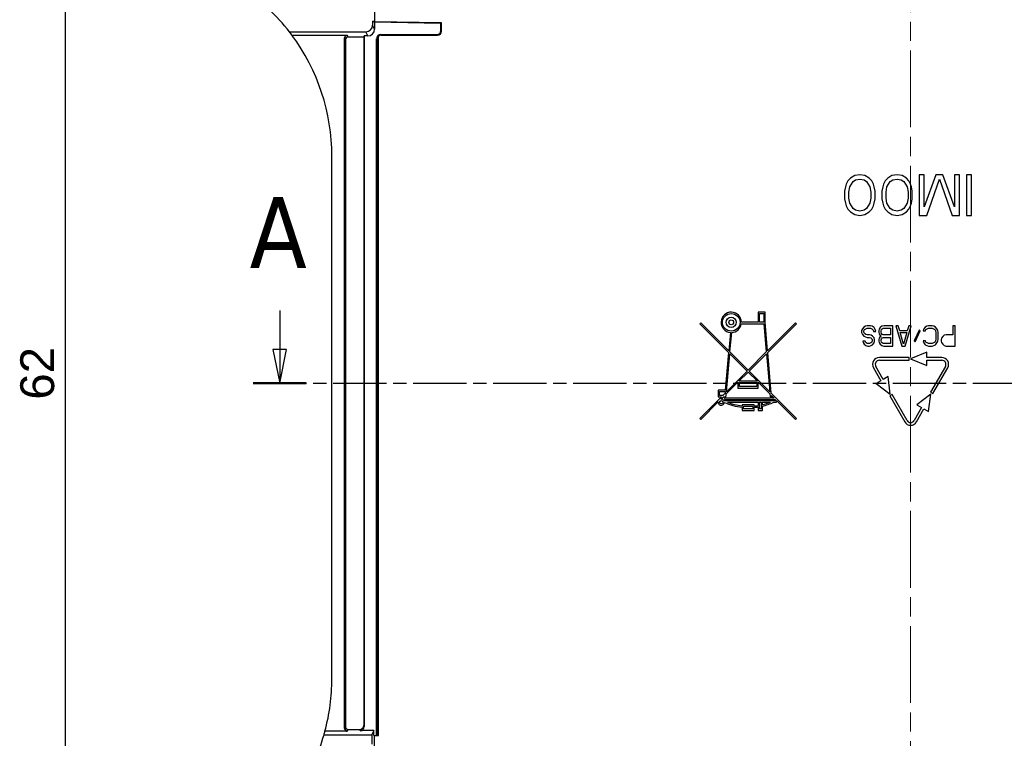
# Model space of a CAD drawing. Header units: millimetres. Extents: x 0 to 420, y 0 to 297.
# Tile 7 of 14: x 37 to 110, y 183 to 236. Entities that reach past the tile are written whole.
import ezdxf

# ---------------------------------------------------------------- set-up
doc = ezdxf.new("R2010")
doc.units = ezdxf.units.MM
doc.linetypes.add('CHAIN', pattern=[0.3543, 0.2362, -0.0295, 0.0591, -0.0295])
doc.linetypes.add('LONG_DASH_DOTTED', pattern=[0.3001, 0.2362, -0.0295, 0.0049, -0.0295])
for name, color, linetype, lineweight, true_color in [("Linea d'asse(ISO)", 137, 'Continuous', 18, 0x408080), ('Linee di vista in sezione(ISO)', 98, 'LONG_DASH_DOTTED', 25, 0x004000), ('Spigoli visibili(ISO)', 176, 'Continuous', 25, 0x000080)]:
    doc.layers.add(name, color=color, linetype=linetype, lineweight=lineweight, true_color=true_color)
doc.layers.add('Quote(ISO)', color=7, linetype='Continuous', lineweight=25)
doc.layers.add('Spigoli tangenti visibili(ISO)', color=7, linetype='Continuous', lineweight=25)
doc.styles.add('Federico-Quote', font='arial.ttf')
doc.styles.add('Label Text (ISO)', font='tahoma.ttf')
doc.dimstyles.new('X.XXX', dxfattribs={"dimtxt": 2.5, "dimasz": 2.5, "dimexe": 2, "dimexo": 0.5, "dimgap": 0.762, "dimtad": 1, "dimdec": 1, "dimrnd": 1e-08, "dimtxsty": 'Federico-Quote', "dimcen": 0.09, "dimdle": 10, "dimclrd": 7, "dimclre": 7, "dimclrt": 7, "dimazin": 2, "dimtfac": 1, "dimtmove": 0, "dimatfit": 3, "dimfxl": 1, "dimtolj": 1, "dimlwd": 25, "dimlwe": 25, "dimarcsym": 0})

# ---------------------------------------------------------------- blocks, each defined once
blk = doc.blocks.new('2dTransSection0')
at = {"layer": 'Linee di vista in sezione(ISO)', "linetype": 'Continuous'}
for p, q in [((55.985, 214.456), (55.985, 211.588)), ((55.485, 211.588), (55.985, 209.088)), ((56.485, 211.588), (55.485, 211.588)), ((55.985, 211.588), (55.985, 209.088)), ((55.985, 209.088), (56.485, 211.588))]:
    blk.add_line(p, q, dxfattribs=at)
at = {"layer": 'Linee di vista in sezione(ISO)', "linetype": 'CHAIN', "ltscale": 16.669703}
blk.add_line((54.032, 209.088), (152.435, 209.088), dxfattribs=at)
at = {"layer": 'Linee di vista in sezione(ISO)', "linetype": 'Continuous', "lineweight": 50}
blk.add_line((54.032, 209.088), (57.938, 209.088), dxfattribs=at)
at = {"layer": 'Linee di vista in sezione(ISO)', "linetype": 'Continuous', "flags": 128}
blk.add_lwpolyline([(55.485, 211.588), (55.985, 209.088), (56.485, 211.588), (55.485, 211.588)], dxfattribs=at)
at = {"layer": 'Linee di vista in sezione(ISO)'}
blk.add_solid([(55.485, 211.588), (55.985, 209.088), (56.485, 211.588), (55.485, 211.588)], dxfattribs=at)
at = {"layer": 'Linee di vista in sezione(ISO)', "insert": (53.752, 217.588), "char_height": 5.25, "attachment_point": 7, "style": 'Label Text (ISO)'}
blk.add_mtext('A', dxfattribs=at)
blk = doc.blocks.new('*D13')
at = {"layer": 'Defpoints', "color": 0, "linetype": 'Continuous', "transparency": 16777216}
for p in [(50.703, 240.538), (40.132, 178.788), (56.353, 178.788)]:
    blk.add_point(p, dxfattribs=at)
at = {"layer": 'Quote(ISO)', "color": 7, "linetype": 'Continuous', "lineweight": 25, "transparency": 16777216}
for p, q in [((50.203, 240.538), (38.132, 240.538)), ((40.132, 238.038), (40.132, 181.288)), ((55.853, 178.788), (38.132, 178.788))]:
    blk.add_line(p, q, dxfattribs=at)
at = {"layer": 'Quote(ISO)', "color": 7, "linetype": 'Continuous', "transparency": 16777216}
for points in [[(39.715, 238.038), (40.549, 238.038), (40.132, 240.538)], [(39.715, 181.288), (40.549, 181.288), (40.132, 178.788)]]:
    blk.add_solid(points, dxfattribs=at)
at = {"layer": 'Quote(ISO)', "color": 7, "linetype": 'Continuous', "lineweight": 25, "transparency": 16777216, "insert": (36.817, 207.879), "char_height": 2.5, "attachment_point": 1, "rotation": 90, "style": 'Federico-Quote'}
blk.add_mtext('\\A1;62', dxfattribs=at)

msp = doc.modelspace()

# ---------------------------------------------------------------- linework, layer by layer
at = {"layer": "Linea d'asse(ISO)", "linetype": 'CHAIN', "ltscale": 23.990969}
msp.add_line((102.587, 168.49), (102.587, 261.356), dxfattribs=at)
at = {"layer": 'Spigoli tangenti visibili(ISO)'}
for p, q in [((62.487, 234.743), (62.339, 235.04)), ((62.987, 235.243), (62.839, 235.54)), ((67.893, 235.132), (67.937, 235.088)), ((60.771, 234.588), (60.837, 234.456)), ((60.971, 234.788), (61.037, 234.656)), ((63.187, 234.489), (63.143, 234.532)), ((63.282, 183.521), (63.282, 234.707)), ((63.487, 234.788), (63.443, 234.832)), ((67.594, 234.832), (67.637, 234.788)), ((60.771, 183.588), (60.837, 183.721)), ((60.971, 183.388), (61.037, 183.521)), ((61.887, 183.521), (61.931, 183.434)), ((62.187, 183.821), (62.231, 183.734)), ((63.282, 183.068), (63.282, 183.521))]:
    msp.add_line(p, q, dxfattribs=at)
at = {"layer": 'Spigoli visibili(ISO)'}
for p, q in [((62.987, 242.78), (62.987, 235.834)), ((62.839, 235.834), (62.839, 235.54)), ((62.839, 235.834), (62.987, 235.834)), ((62.839, 235.834), (62.987, 235.745)), ((62.987, 235.834), (62.987, 235.745)), ((67.937, 235.702), (62.987, 235.788)), ((67.893, 235.659), (62.987, 235.745)), ((62.987, 235.745), (62.987, 235.243)), ((67.937, 235.702), (67.893, 235.659)), ((67.937, 235.088), (67.937, 235.702)), ((56.698, 235.04), (62.339, 235.04)), ((67.893, 235.132), (67.893, 235.659)), ((56.888, 234.788), (60.971, 234.788)), ((60.771, 183.588), (60.771, 234.588)), ((60.837, 234.456), (60.837, 183.721)), ((62.187, 234.656), (61.037, 234.656)), ((62.187, 234.656), (62.231, 234.743)), ((62.187, 234.656), (62.187, 183.821)), ((62.487, 234.743), (62.231, 234.743)), ((62.231, 234.743), (62.231, 183.734)), ((63.143, 183.068), (63.143, 234.532)), ((63.187, 183.068), (63.187, 234.489)), ((63.443, 234.832), (67.594, 234.832)), ((63.487, 234.788), (67.637, 234.788)), ((59.837, 187.27), (59.837, 225.857)), ((97.962, 224.042), (97.837, 223.786)), ((98.15, 224.233), (97.962, 224.042)), ((98.462, 224.425), (98.15, 224.233)), ((98.337, 223.978), (98.525, 224.105)), ((98.837, 224.488), (98.462, 224.425)), ((98.525, 224.105), (98.837, 224.169)), ((99.212, 224.425), (98.837, 224.488)), ((98.837, 224.169), (99.15, 224.105)), ((99.15, 224.105), (99.337, 223.978)), ((99.525, 224.233), (99.212, 224.425)), ((99.712, 224.042), (99.525, 224.233)), ((99.837, 223.786), (99.712, 224.042)), ((100.712, 224.042), (100.587, 223.786)), ((100.9, 224.233), (100.712, 224.042)), ((101.212, 224.425), (100.9, 224.233)), ((101.087, 223.978), (101.275, 224.105)), ((101.587, 224.488), (101.212, 224.425)), ((101.275, 224.105), (101.587, 224.169)), ((101.962, 224.425), (101.587, 224.488)), ((101.587, 224.169), (101.9, 224.105)), ((101.9, 224.105), (102.087, 223.978)), ((102.275, 224.233), (101.962, 224.425)), ((102.462, 224.042), (102.275, 224.233)), ((102.587, 223.786), (102.462, 224.042)), ((103.587, 224.488), (103.212, 224.488)), ((103.212, 224.488), (103.212, 221.488)), ((104.462, 224.488), (103.587, 222.127)), ((103.587, 222.127), (103.587, 224.488)), ((103.775, 221.488), (104.712, 224.169)), ((104.962, 224.488), (104.462, 224.488)), ((104.712, 224.169), (105.65, 221.488)), ((105.837, 222.127), (104.962, 224.488)), ((106.212, 224.488), (105.837, 224.488)), ((105.837, 224.488), (105.837, 222.127)), ((106.212, 221.488), (106.212, 224.488)), ((107.087, 224.488), (106.712, 224.488)), ((106.712, 224.488), (106.712, 221.488)), ((107.087, 221.488), (107.087, 224.488)), ((97.775, 223.595), (97.712, 223.276)), ((97.837, 223.786), (97.775, 223.595)), ((98.025, 223.212), (98.087, 223.595)), ((98.087, 223.595), (98.337, 223.978)), ((99.337, 223.978), (99.587, 223.595)), ((99.587, 223.595), (99.65, 223.212)), ((99.9, 223.595), (99.837, 223.786)), ((99.962, 223.276), (99.9, 223.595)), ((100.525, 223.595), (100.462, 223.276)), ((100.587, 223.786), (100.525, 223.595)), ((100.775, 223.212), (100.837, 223.595)), ((100.837, 223.595), (101.087, 223.978)), ((102.087, 223.978), (102.337, 223.595)), ((102.337, 223.595), (102.4, 223.212)), ((102.65, 223.595), (102.587, 223.786)), ((102.712, 223.276), (102.65, 223.595)), ((97.712, 223.276), (97.712, 222.701)), ((97.712, 222.701), (97.775, 222.382)), ((98.025, 222.765), (98.025, 223.212)), ((98.087, 222.382), (98.025, 222.765)), ((99.65, 222.765), (99.587, 222.382)), ((99.65, 223.212), (99.65, 222.765)), ((99.9, 222.382), (99.962, 222.701)), ((99.962, 222.701), (99.962, 223.276)), ((100.462, 223.276), (100.462, 222.701)), ((100.462, 222.701), (100.525, 222.382)), ((100.775, 222.765), (100.775, 223.212)), ((100.837, 222.382), (100.775, 222.765)), ((102.4, 222.765), (102.337, 222.382)), ((102.4, 223.212), (102.4, 222.765)), ((102.65, 222.382), (102.712, 222.701)), ((102.712, 222.701), (102.712, 223.276)), ((97.775, 222.382), (97.837, 222.19)), ((97.837, 222.19), (97.962, 221.935)), ((97.962, 221.935), (98.15, 221.744)), ((98.337, 221.999), (98.087, 222.382)), ((98.525, 221.871), (98.337, 221.999)), ((98.837, 221.808), (98.525, 221.871)), ((99.15, 221.871), (98.837, 221.808)), ((99.337, 221.999), (99.15, 221.871)), ((99.587, 222.382), (99.337, 221.999)), ((99.525, 221.744), (99.712, 221.935)), ((99.712, 221.935), (99.837, 222.19)), ((99.837, 222.19), (99.9, 222.382)), ((100.525, 222.382), (100.587, 222.19)), ((100.587, 222.19), (100.712, 221.935)), ((100.712, 221.935), (100.9, 221.744)), ((101.087, 221.999), (100.837, 222.382)), ((101.275, 221.871), (101.087, 221.999)), ((101.587, 221.808), (101.275, 221.871)), ((101.9, 221.871), (101.587, 221.808)), ((102.087, 221.999), (101.9, 221.871)), ((102.337, 222.382), (102.087, 221.999)), ((102.275, 221.744), (102.462, 221.935)), ((102.462, 221.935), (102.587, 222.19)), ((102.587, 222.19), (102.65, 222.382)), ((98.15, 221.744), (98.462, 221.552)), ((98.462, 221.552), (98.837, 221.488)), ((98.837, 221.488), (99.212, 221.552)), ((99.212, 221.552), (99.525, 221.744)), ((100.9, 221.744), (101.212, 221.552)), ((101.212, 221.552), (101.587, 221.488)), ((101.587, 221.488), (101.962, 221.552)), ((101.962, 221.552), (102.275, 221.744)), ((103.212, 221.488), (103.775, 221.488)), ((105.65, 221.488), (106.212, 221.488)), ((106.712, 221.488), (107.087, 221.488)), ((91.837, 214.338), (91.337, 214.338)), ((91.337, 214.338), (91.337, 213.588)), ((91.437, 213.588), (91.437, 214.238)), ((91.437, 214.238), (91.737, 214.238)), ((91.737, 214.238), (91.737, 213.588)), ((91.837, 213.588), (91.837, 214.338)), ((87.087, 213.559), (87.016, 213.489)), ((87.016, 213.489), (89.142, 211.363)), ((89.153, 211.493), (87.087, 213.559)), ((90.08, 213.488), (91.745, 213.488)), ((91.337, 213.588), (90.087, 213.588)), ((91.737, 213.588), (91.437, 213.588)), ((91.745, 213.488), (91.929, 211.401)), ((92.021, 211.493), (91.837, 213.588)), ((94.087, 213.559), (92.021, 211.493)), ((92.032, 211.363), (94.158, 213.489)), ((94.158, 213.489), (94.087, 213.559)), ((99.137, 213.243), (99.025, 213.115)), ((99.25, 213.306), (99.137, 213.243)), ((99.39, 213.338), (99.25, 213.306)), ((99.278, 213.115), (99.39, 213.147)), ((99.615, 213.338), (99.39, 213.338)), ((99.39, 213.147), (99.615, 213.147)), ((99.756, 213.306), (99.615, 213.338)), ((99.615, 213.147), (99.728, 213.115)), ((99.896, 213.211), (99.756, 213.306)), ((99.981, 213.051), (99.896, 213.211)), ((100.346, 213.211), (100.262, 213.083)), ((100.459, 213.306), (100.346, 213.211)), ((100.6, 213.338), (100.459, 213.306)), ((100.487, 213.115), (100.571, 213.147)), ((100.571, 213.147), (101.106, 213.147)), ((101.275, 213.338), (100.6, 213.338)), ((101.106, 213.147), (101.106, 212.668)), ((101.275, 211.838), (101.275, 213.338)), ((101.668, 213.338), (101.5, 213.338)), ((101.5, 213.338), (101.95, 211.838)), ((101.781, 212.955), (101.668, 213.338)), ((102.175, 211.838), (102.625, 213.338)), ((102.456, 213.338), (102.343, 212.955)), ((102.625, 213.338), (102.456, 213.338)), ((103.665, 213.243), (103.553, 213.115)), ((103.778, 213.306), (103.665, 213.243)), ((103.918, 213.338), (103.778, 213.306)), ((103.806, 213.115), (103.918, 213.147)), ((104.171, 213.338), (103.918, 213.338)), ((103.918, 213.147), (104.171, 213.147)), ((104.312, 213.306), (104.171, 213.338)), ((104.171, 213.147), (104.284, 213.115)), ((104.425, 213.243), (104.312, 213.306)), ((104.537, 213.115), (104.425, 213.243)), ((105.887, 213.338), (105.718, 213.338)), ((105.718, 213.338), (105.718, 212.668)), ((105.887, 211.838), (105.887, 213.338)), ((89.272, 212.841), (89.153, 211.493)), ((89.246, 211.401), (89.372, 212.839)), ((99.025, 213.115), (98.968, 212.987)), ((98.968, 212.987), (98.968, 212.828)), ((98.968, 212.828), (99.025, 212.7)), ((99.025, 212.7), (99.137, 212.572)), ((99.137, 212.955), (99.193, 213.051)), ((99.137, 212.86), (99.137, 212.955)), ((99.193, 212.764), (99.137, 212.86)), ((99.137, 212.572), (99.25, 212.509)), ((99.193, 213.051), (99.278, 213.115)), ((99.278, 212.7), (99.193, 212.764)), ((99.25, 212.509), (99.39, 212.477)), ((99.39, 212.668), (99.278, 212.7)), ((99.559, 212.668), (99.39, 212.668)), ((99.39, 212.477), (99.559, 212.477)), ((99.671, 212.636), (99.559, 212.668)), ((99.559, 212.477), (99.643, 212.445)), ((99.643, 212.445), (99.728, 212.381)), ((99.784, 212.572), (99.671, 212.636)), ((99.728, 213.115), (99.812, 213.019)), ((99.896, 212.445), (99.784, 212.572)), ((99.812, 213.019), (99.84, 212.923)), ((99.84, 212.923), (100.009, 212.923)), ((99.925, 212.317), (99.896, 212.445)), ((100.009, 212.923), (99.981, 213.051)), ((100.262, 213.083), (100.234, 212.987)), ((100.234, 212.987), (100.234, 212.828)), ((100.234, 212.828), (100.262, 212.732)), ((100.262, 212.413), (100.234, 212.317)), ((100.262, 212.732), (100.346, 212.604)), ((100.346, 212.54), (100.262, 212.413)), ((100.346, 212.604), (100.403, 212.572)), ((100.403, 212.572), (100.346, 212.54)), ((100.403, 212.955), (100.431, 213.051)), ((100.403, 212.86), (100.403, 212.955)), ((100.431, 212.764), (100.403, 212.86)), ((100.431, 213.051), (100.487, 213.115)), ((100.487, 212.7), (100.431, 212.764)), ((100.431, 212.381), (100.487, 212.445)), ((100.571, 212.668), (100.487, 212.7)), ((100.487, 212.445), (100.571, 212.477)), ((101.106, 212.668), (100.571, 212.668)), ((100.571, 212.477), (101.106, 212.477)), ((101.106, 212.477), (101.106, 212.03)), ((102.343, 212.955), (101.781, 212.955)), ((102.062, 211.966), (101.809, 212.828)), ((101.809, 212.828), (102.315, 212.828)), ((102.315, 212.828), (102.062, 211.966)), ((103.215, 213.019), (102.85, 212.221)), ((102.934, 212.158), (103.3, 212.955)), ((103.3, 212.955), (103.215, 213.019)), ((103.553, 213.115), (103.525, 212.955)), ((103.525, 212.955), (103.693, 212.955)), ((103.693, 212.955), (103.721, 213.051)), ((103.721, 213.051), (103.806, 213.115)), ((104.284, 213.115), (104.368, 213.051)), ((104.368, 213.051), (104.425, 212.955)), ((104.425, 212.955), (104.453, 212.828)), ((104.453, 212.828), (104.453, 212.349)), ((104.593, 212.987), (104.537, 213.115)), ((104.621, 212.828), (104.593, 212.987)), ((104.621, 212.349), (104.621, 212.828)), ((104.875, 212.413), (104.846, 212.317)), ((104.959, 212.54), (104.875, 212.413)), ((105.071, 212.636), (104.959, 212.54)), ((105.212, 212.668), (105.071, 212.636)), ((105.718, 212.668), (105.212, 212.668)), ((99.221, 212.189), (99.053, 212.189)), ((99.053, 212.189), (99.081, 212.094)), ((99.081, 212.094), (99.165, 211.966)), ((99.165, 211.966), (99.278, 211.87)), ((99.25, 212.126), (99.221, 212.189)), ((99.306, 212.062), (99.25, 212.126)), ((99.278, 211.87), (99.418, 211.838)), ((99.39, 212.03), (99.306, 212.062)), ((99.559, 212.03), (99.39, 212.03)), ((99.418, 211.838), (99.559, 211.838)), ((99.643, 212.062), (99.559, 212.03)), ((99.559, 211.838), (99.671, 211.87)), ((99.728, 212.126), (99.643, 212.062)), ((99.671, 211.87), (99.784, 211.934)), ((99.728, 212.381), (99.756, 212.285)), ((99.756, 212.221), (99.728, 212.126)), ((99.756, 212.285), (99.756, 212.221)), ((99.784, 211.934), (99.896, 212.062)), ((99.896, 212.062), (99.925, 212.189)), ((99.925, 212.189), (99.925, 212.317)), ((100.234, 212.317), (100.234, 212.189)), ((100.234, 212.189), (100.262, 212.094)), ((100.262, 212.094), (100.346, 211.966)), ((100.346, 211.966), (100.459, 211.87)), ((100.403, 212.285), (100.431, 212.381)), ((100.403, 212.221), (100.403, 212.285)), ((100.431, 212.126), (100.403, 212.221)), ((100.487, 212.062), (100.431, 212.126)), ((100.459, 211.87), (100.6, 211.838)), ((100.571, 212.03), (100.487, 212.062)), ((101.106, 212.03), (100.571, 212.03)), ((100.6, 211.838), (101.275, 211.838)), ((101.95, 211.838), (102.175, 211.838)), ((102.85, 212.221), (102.934, 212.158)), ((103.693, 212.221), (103.525, 212.221)), ((103.525, 212.221), (103.553, 212.062)), ((103.553, 212.062), (103.665, 211.934)), ((103.665, 211.934), (103.778, 211.87)), ((103.721, 212.126), (103.693, 212.221)), ((103.806, 212.062), (103.721, 212.126)), ((103.778, 211.87), (103.918, 211.838)), ((103.918, 212.03), (103.806, 212.062)), ((104.171, 212.03), (103.918, 212.03)), ((103.918, 211.838), (104.171, 211.838)), ((104.284, 212.062), (104.171, 212.03)), ((104.171, 211.838), (104.312, 211.87)), ((104.368, 212.126), (104.284, 212.062)), ((104.312, 211.87), (104.425, 211.934)), ((104.425, 212.221), (104.368, 212.126)), ((104.453, 212.349), (104.425, 212.221)), ((104.425, 211.934), (104.537, 212.062)), ((104.537, 212.062), (104.593, 212.189)), ((104.593, 212.189), (104.621, 212.349)), ((104.846, 212.317), (104.846, 212.189)), ((104.846, 212.189), (104.875, 212.094)), ((104.875, 212.094), (104.959, 211.966)), ((104.959, 211.966), (105.071, 211.87)), ((105.071, 211.87), (105.212, 211.838)), ((105.212, 211.838), (105.887, 211.838)), ((89.142, 211.363), (88.899, 208.588)), ((88.988, 208.46), (89.234, 211.271)), ((89.234, 211.271), (90.516, 209.988)), ((90.587, 210.059), (89.246, 211.401)), ((91.929, 211.401), (90.587, 210.059)), ((90.658, 209.988), (91.94, 211.271)), ((91.94, 211.271), (92.187, 208.46)), ((92.297, 208.35), (92.032, 211.363)), ((102.487, 210.988), (100.278, 210.988)), ((102.487, 210.788), (102.487, 210.988)), ((103.787, 211.388), (102.587, 210.888)), ((103.787, 210.988), (103.787, 211.388)), ((104.897, 210.988), (103.787, 210.988)), ((99.845, 210.238), (100.399, 209.278)), ((100.573, 209.378), (100.018, 210.338)), ((100.278, 210.788), (102.487, 210.788)), ((102.587, 210.888), (103.787, 210.388)), ((103.787, 210.388), (103.787, 210.788)), ((103.787, 210.788), (104.897, 210.788)), ((105.156, 210.338), (104.052, 208.425)), ((104.225, 208.325), (105.33, 210.238)), ((90.516, 209.988), (88.988, 208.46)), ((89.908, 209.238), (90.587, 209.918)), ((90.587, 209.918), (91.266, 209.238)), ((92.187, 208.46), (90.658, 209.988)), ((100.919, 209.578), (100.573, 209.378)), ((101.086, 208.288), (100.919, 209.578)), ((88.974, 208.305), (89.837, 209.168)), ((89.837, 209.168), (89.837, 208.738)), ((91.266, 209.238), (89.908, 209.238)), ((89.937, 209.138), (91.237, 209.138)), ((89.937, 208.838), (89.937, 209.138)), ((91.237, 208.838), (89.937, 208.838)), ((91.237, 209.138), (91.237, 208.838)), ((91.337, 208.738), (91.337, 209.168)), ((91.337, 209.168), (92.2, 208.305)), ((100.399, 209.278), (100.053, 209.078)), ((100.053, 209.078), (101.086, 208.288)), ((88.616, 208.088), (87.016, 206.488)), ((88.899, 208.588), (88.378, 208.588)), ((88.378, 208.588), (88.378, 208.088)), ((88.378, 208.088), (88.616, 208.088)), ((88.478, 208.188), (88.478, 208.488)), ((88.478, 208.488), (88.89, 208.488)), ((88.716, 208.188), (88.478, 208.188)), ((88.577, 207.908), (88.758, 208.088)), ((88.878, 208.35), (88.716, 208.188)), ((88.758, 208.088), (88.855, 208.088)), ((88.855, 208.088), (88.837, 207.888)), ((88.89, 208.488), (88.878, 208.35)), ((88.946, 207.988), (88.974, 208.305)), ((89.837, 208.738), (91.337, 208.738)), ((92.2, 208.305), (92.228, 207.988)), ((94.158, 206.488), (92.297, 208.35)), ((92.328, 207.988), (92.31, 208.195)), ((92.31, 208.195), (92.516, 207.988)), ((101.223, 208.252), (101.049, 208.152)), ((101.049, 208.152), (102.154, 206.238)), ((102.327, 206.338), (101.223, 208.252)), ((104.088, 208.288), (103.055, 207.499)), ((103.921, 206.999), (104.088, 208.288)), ((104.052, 208.425), (104.225, 208.325)), ((87.087, 206.417), (88.379, 207.71)), ((92.587, 207.788), (88.795, 207.788)), ((88.837, 207.888), (92.587, 207.888)), ((92.228, 207.988), (88.946, 207.988)), ((89.055, 207.688), (91.337, 207.688)), ((91.037, 207.488), (90.137, 207.488)), ((90.137, 207.488), (90.137, 207.418)), ((90.137, 207.317), (90.137, 207.088)), ((90.237, 207.188), (90.237, 207.388)), ((90.237, 207.388), (90.937, 207.388)), ((90.937, 207.388), (90.937, 207.188)), ((91.037, 207.406), (91.037, 207.488)), ((91.037, 207.088), (91.037, 207.306)), ((91.337, 207.688), (91.337, 207.444)), ((91.337, 207.343), (91.337, 207.088)), ((91.437, 207.188), (91.437, 207.688)), ((91.437, 207.688), (91.537, 207.688)), ((91.537, 207.688), (91.537, 207.188)), ((91.637, 207.503), (91.637, 207.688)), ((91.637, 207.688), (92.231, 207.688)), ((91.637, 207.088), (91.637, 207.401)), ((92.516, 207.988), (92.328, 207.988)), ((92.487, 207.688), (92.687, 207.688)), ((92.587, 207.888), (92.587, 207.788)), ((92.687, 207.688), (92.687, 207.818)), ((92.687, 207.818), (94.087, 206.417)), ((103.055, 207.499), (103.402, 207.299)), ((90.137, 207.088), (91.037, 207.088)), ((90.937, 207.188), (90.237, 207.188)), ((91.337, 207.088), (91.637, 207.088)), ((91.537, 207.188), (91.437, 207.188)), ((103.402, 207.299), (102.847, 206.338)), ((103.02, 206.238), (103.575, 207.199)), ((103.575, 207.199), (103.921, 206.999)), ((87.016, 206.488), (87.087, 206.417)), ((94.087, 206.417), (94.158, 206.488)), ((60.971, 183.388), (59.326, 183.388)), ((61.037, 183.521), (61.887, 183.521)), ((62.943, 183.434), (61.931, 183.434)), ((62.943, 183.434), (62.795, 183.137)), ((62.943, 183.068), (62.943, 183.434)), ((59.256, 183.137), (62.795, 183.137)), ((62.795, 183.137), (62.795, 182.437)), ((62.943, 183.068), (63.143, 183.068)), ((62.987, 182.245), (62.987, 183.068)), ((63.143, 183.068), (63.187, 183.068)), ((63.187, 183.068), (63.282, 183.068))]:
    msp.add_line(p, q, dxfattribs=at)
for centre, radius in [((89.337, 213.588), 0.65), ((89.337, 213.588), 0.375), ((89.337, 213.588), 0.175), ((88.599, 207.688), 0.12)]:
    msp.add_circle(centre, radius, dxfattribs=at)
for centre, radius, start, end in [((44.837, 225.857), 15, 37.74863, 55.05866), ((44.837, 225.857), 15, 36.54375, 37.74863), ((44.837, 225.857), 15, 0, 36.54375), ((89.337, 213.588), 0.75, 0, 264.98689), ((89.337, 213.588), 0.75, 272.64914, 352.33774), ((100.278, 210.488), 0.5, 90, 210), ((104.897, 210.488), 0.5, 330, 90), ((100.278, 210.488), 0.3, 90, 210), ((104.897, 210.488), 0.3, 330, 90), ((88.599, 207.688), 0.22, 174.3819, 357.64439), ((88.599, 207.688), 0.22, 27.0091, 95.6181), ((90.643, 211.74), 4.452, 245.80855, 263.47734), ((90.643, 211.74), 4.352, 248.60108, 263.32678), ((90.643, 211.74), 4.352, 275.19844, 279.18036), ((90.643, 211.74), 4.452, 275.08136, 278.97242), ((90.643, 211.74), 4.452, 282.90574, 294.47415), ((90.643, 211.74), 4.352, 283.2076, 291.39892), ((102.587, 206.488), 0.5, 210, 330), ((102.587, 206.488), 0.3, 210, 330), ((44.837, 187.27), 15, 345.00293, 0), ((44.837, 187.27), 15, 327.2245, 344.0063)]:
    msp.add_arc(centre, radius, start, end, dxfattribs=at)
for centre, major_axis, ratio, start_param, end_param in [((62.339, 235.54), (0.224, -0.448), 0.999239, 5.819964, 7.390151), ((62.487, 235.243), (0.224, -0.448), 0.999239, 5.819964, 7.390151), ((67.593, 235.132), (0.212, -0.212), 0.999695, 5.497939, 7.068431), ((67.637, 235.088), (0.212, -0.212), 0.999695, 5.497939, 7.068431), ((60.971, 234.588), (-0.089, 0.179), 0.999239, 5.819964, 7.390151), ((61.037, 234.456), (-0.089, 0.179), 0.999239, 5.819964, 7.390151), ((63.444, 234.532), (-0.212, 0.212), 0.999695, 5.497939, 7.068431), ((63.487, 234.488), (-0.212, 0.212), 0.999695, 5.497939, 6.250891), ((40.248, 188.542), (-19.044, 5.28), 0.871209, 3.134005, 3.14916), ((60.971, 183.588), (-0.089, -0.179), 0.999239, 5.176219, 6.746407), ((61.037, 183.721), (-0.089, -0.179), 0.999239, 5.176219, 6.746407), ((61.887, 183.821), (0.134, -0.269), 0.999239, 5.819964, 7.390151), ((61.931, 183.734), (0.134, -0.269), 0.999239, 5.819964, 7.390151)]:
    msp.add_ellipse(centre, major_axis=major_axis, ratio=ratio, start_param=start_param, end_param=end_param, dxfattribs=at)
msp.add_open_spline([(63.187, 234.489), (63.187, 234.514), (63.19, 234.54), (63.203, 234.59), (63.213, 234.614), (63.239, 234.659), (63.255, 234.68), (63.276, 234.702), (63.279, 234.704), (63.282, 234.707)], degree=3, knots=[0.14506903, 0.14506903, 0.14506903, 0.14506903, 0.15270853, 0.15270853, 0.16034802, 0.16034802, 0.16798751, 0.16798751, 0.1692155, 0.1692155, 0.1692155, 0.1692155], dxfattribs=at)

# ---------------------------------------------------------------- block references
at = {"layer": 'Linee di vista in sezione(ISO)'}
msp.add_blockref('2dTransSection0', (0, 0), dxfattribs=at)

# ---------------------------------------------------------------- dimensions: what is measured, and where the dimension line sits
at = {"layer": 'Quote(ISO)', "color": 7, "linetype": 'Continuous', "lineweight": 25}
dim = msp.add_linear_dim(base=(40.132, 178.788), p1=(50.703, 240.538), p2=(56.353, 178.788), angle=90, dimstyle='X.XXX', override={"dimdec": 0, "dimtp": 0, "dimtm": 0, "dimtdec": 0, "dimtofl": 0, "dimatfit": 1}, dxfattribs=at)
dim.commit()
dim.dimension.update_dxf_attribs({"geometry": '*D13', "text_midpoint": (40.132, 209.663), "dimtype": 160})

doc.saveas('drawing.dxf')
